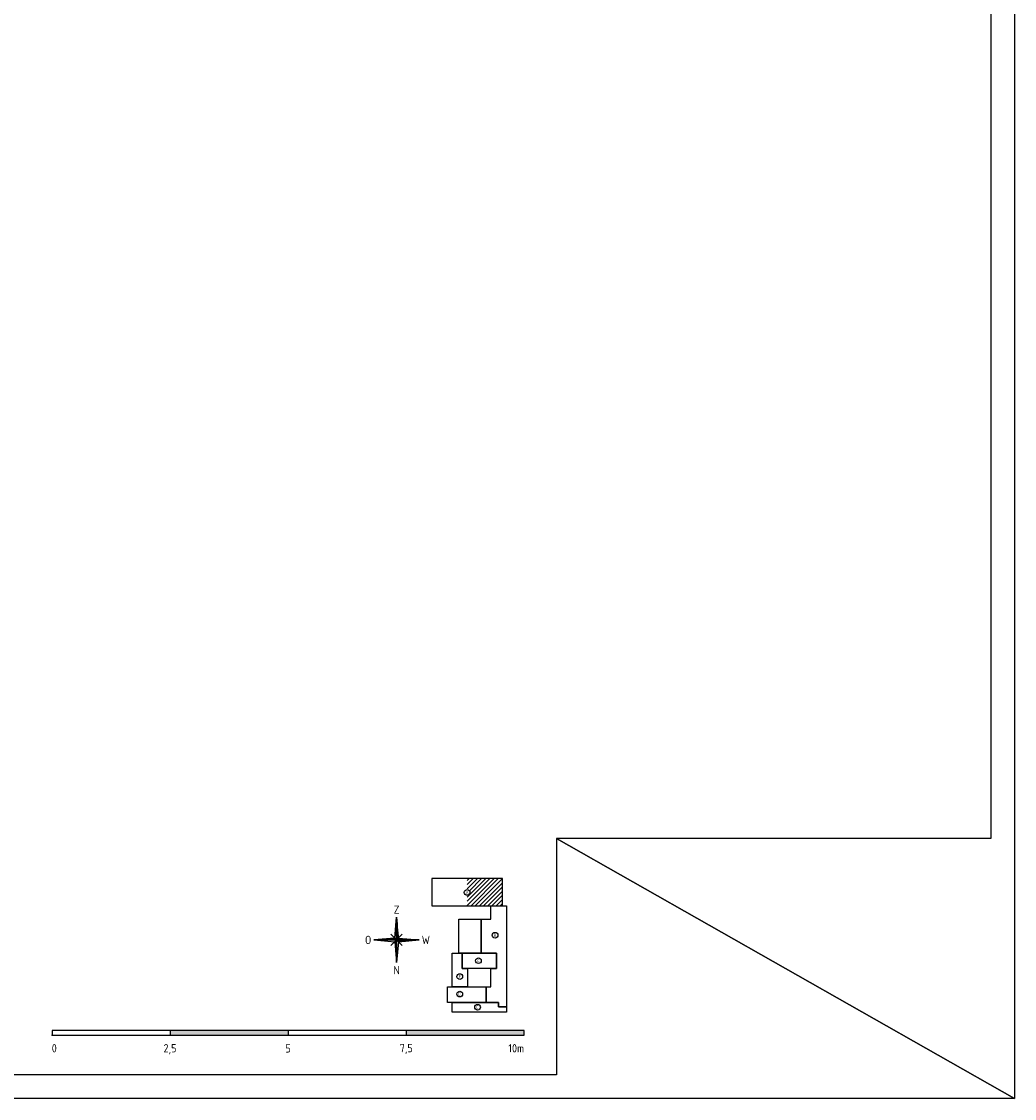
# Model space of a CAD drawing. Header units: millimetres. Extents: x 50336 to 92386, y 87937 to 147387.
# Tile 1 of 2: x 71361 to 92386, y 87937 to 110731. Entities that reach past the tile are written whole.
import ezdxf
from ezdxf.enums import TextEntityAlignment as Align

# ---------------------------------------------------------------- set-up
doc = ezdxf.new("R2010")
doc.units = ezdxf.units.MM
doc.header["$LTSCALE"] = 50
doc.layers.get('0').update_dxf_attribs({"linetype": 'CONTINUOUS'})
for name, color, linetype in [('BL$2----_Kader-modelspace', 252, 'CONTINUOUS'), ('BL$5----', 1, 'CONTINUOUS'), ('BL$6----', 1, 'CONTINUOUS')]:
    doc.layers.add(name, color=color, linetype=linetype)
doc.styles.add('BURO-012', font='isocp.shx', dxfattribs={"height": 60})
doc.styles.add('BURO-035', font='isocp.shx')

# ---------------------------------------------------------------- blocks, each defined once
blk = doc.blocks.new('Ref_A0-P')
at = {"layer": 'BL$2----_Kader-modelspace', "color": 9}
for p, q in [((841, 0), (647, 110)), ((647, 110), (841, 0))]:
    blk.add_line(p, q, dxfattribs=at)
at = {"layer": 'BL$2----_Kader-modelspace', "color": 1}
blk.add_lwpolyline([(841, 1189), (841, 0), (0, 0), (0, 1189)], close=True, dxfattribs=at)
at = {"layer": 'BL$2----_Kader-modelspace', "color": 9}
blk.add_lwpolyline([(647, 110), (647, 10), (10, 10), (10, 1179), (831, 1179), (831, 110)], close=True, dxfattribs=at)
blk = doc.blocks.new('Kompaspijl')
for p, q in [((-0.8, 0.8), (0, 9.6)), ((0, -9.6), (0, 9.6)), ((0.08, 8.72), (0.08, 0.08)), ((0.2, 7.4), (0.2, 0.2)), ((0.32, 6.08), (0.32, 0.32)), ((0.44, 4.76), (0.44, 0.44)), ((9.6, 0), (-9.6, 0)), ((-9.6, 0), (-0.8, -0.8)), ((-9.52, 0.01), (-9.52, 0)), ((-9.4, 0.02), (-9.4, 0)), ((-9.28, 0.03), (-9.28, 0)), ((-9.16, 0.04), (-9.16, 0)), ((-9.04, 0.05), (-9.04, 0)), ((-8.92, 0.06), (-8.92, 0)), ((-8.8, 0.07), (-8.8, 0)), ((-8.68, 0.08), (-8.68, 0)), ((-8.56, 0.09), (-8.56, 0)), ((-8.44, 0.11), (-8.44, 0)), ((-8.32, 0.12), (-8.32, 0)), ((-8.2, 0.13), (-8.2, 0)), ((-8.08, 0.14), (-8.08, 0)), ((-7.96, 0.15), (-7.96, 0)), ((-7.84, 0.16), (-7.84, 0)), ((-7.72, 0.17), (-7.72, 0)), ((-7.6, 0.18), (-7.6, 0)), ((-7.48, 0.19), (-7.48, 0)), ((-7.36, 0.2), (-7.36, 0)), ((-7.24, 0.21), (-7.24, 0)), ((-7.12, 0.23), (-7.12, 0)), ((-7, 0.24), (-7, 0)), ((-6.88, 0.25), (-6.88, 0)), ((-6.76, 0.26), (-6.76, 0)), ((-6.64, 0.27), (-6.64, 0)), ((-6.52, 0.28), (-6.52, 0)), ((-6.4, 0.29), (-6.4, 0)), ((-6.28, 0.3), (-6.28, 0)), ((-6.16, 0.31), (-6.16, 0)), ((-6.04, 0.32), (-6.04, 0)), ((-5.92, 0.33), (-5.92, 0)), ((-5.8, 0.35), (-5.8, 0)), ((-5.68, 0.36), (-5.68, 0)), ((-5.56, 0.37), (-5.56, 0)), ((-5.44, 0.38), (-5.44, 0)), ((-5.32, 0.39), (-5.32, 0)), ((-5.2, 0.4), (-5.2, 0)), ((-5.08, 0.41), (-5.08, 0)), ((-4.96, 0.42), (-4.96, 0)), ((-4.84, 0.43), (-4.84, 0)), ((-4.72, 0.44), (-4.72, 0)), ((-4.6, 0.45), (-4.6, 0)), ((-4.48, 0.47), (-4.48, 0)), ((-4.36, 0.48), (-4.36, 0)), ((-4.24, 0.49), (-4.24, 0)), ((-4.12, 0.5), (-4.12, 0)), ((-4, 0.51), (-4, 0)), ((-3.88, 0.52), (-3.88, 0)), ((-3.76, 0.53), (-3.76, 0)), ((-3.64, 0.54), (-3.64, 0)), ((-3.52, 0.55), (-3.52, 0)), ((-3.4, 0.56), (-3.4, 0)), ((-3.28, 0.57), (-3.28, 0)), ((-3.16, 0.59), (-3.16, 0)), ((-3.04, 0.6), (-3.04, 0)), ((-2.92, 0.61), (-2.92, 0)), ((-2.8, 0.62), (-2.8, 0)), ((-2.68, 0.63), (-2.68, 0)), ((-2.56, 0.64), (-2.56, 0)), ((-2.44, 0.65), (-2.44, 0)), ((2.4, 2.4), (-2.4, -2.4)), ((2.4, -2.4), (-2.4, 2.4)), ((-2.32, 0.66), (-2.32, 0)), ((-2.2, 0.67), (-2.2, 0)), ((-2.08, 0.68), (-2.08, 0)), ((-1.96, 0.69), (-1.96, 0)), ((-1.84, 0.71), (-1.84, 0)), ((-1.72, 0.72), (-1.72, 0)), ((-1.6, 0.73), (-1.6, 0)), ((-1.48, 0.74), (-1.48, 0)), ((-1.36, 0.75), (-1.36, 0)), ((-1.24, 0.76), (-1.24, 0)), ((-1.12, 0.77), (-1.12, 0)), ((-1, 0.78), (-1, 0)), ((-0.88, 0.79), (-0.88, 0)), ((-0.76, 0.76), (-0.76, 0)), ((-0.64, 0.64), (-0.64, 0)), ((-0.52, 0.52), (-0.52, 0)), ((-0.4, 0.4), (-0.4, 0)), ((-0.28, 0.28), (-0.28, 0)), ((-0.16, 0.16), (-0.16, 0)), ((-0.04, 0.04), (-0.04, 0)), ((0.56, 3.44), (0.56, 0.56)), ((0.68, 2.12), (0.68, 0.68)), ((0.8, 0.8), (9.6, 0)), ((-0.76, -0.76), (-0.76, -1.24)), ((-0.64, -0.64), (-0.64, -2.56)), ((-0.52, -0.52), (-0.52, -3.88)), ((-0.4, -0.4), (-0.4, -5.2)), ((-0.28, -0.28), (-0.28, -6.52)), ((-0.16, -0.16), (-0.16, -7.84)), ((-0.04, -0.04), (-0.04, -9.16)), ((0.8, -0.8), (0, -9.6)), ((0.08, 0), (0.08, -0.08)), ((0.2, 0), (0.2, -0.2)), ((0.32, 0), (0.32, -0.32)), ((0.44, 0), (0.44, -0.44)), ((0.56, 0), (0.56, -0.56)), ((0.68, 0), (0.68, -0.68)), ((0.8, 0), (0.8, -0.8)), ((0.92, 0), (0.92, -0.79)), ((1.04, 0), (1.04, -0.78)), ((1.16, 0), (1.16, -0.77)), ((1.28, 0), (1.28, -0.76)), ((1.4, 0), (1.4, -0.75)), ((1.52, 0), (1.52, -0.73)), ((1.64, 0), (1.64, -0.72)), ((1.76, 0), (1.76, -0.71)), ((1.88, 0), (1.88, -0.7)), ((2, 0), (2, -0.69)), ((2.12, 0), (2.12, -0.68)), ((2.24, 0), (2.24, -0.67)), ((2.36, 0), (2.36, -0.66)), ((2.48, 0), (2.48, -0.65)), ((2.6, 0), (2.6, -0.64)), ((2.72, 0), (2.72, -0.63)), ((2.84, 0), (2.84, -0.61)), ((2.96, 0), (2.96, -0.6)), ((3.08, 0), (3.08, -0.59)), ((3.2, 0), (3.2, -0.58)), ((3.32, 0), (3.32, -0.57)), ((3.44, 0), (3.44, -0.56)), ((3.56, 0), (3.56, -0.55)), ((3.68, 0), (3.68, -0.54)), ((3.8, 0), (3.8, -0.53)), ((3.92, 0), (3.92, -0.52)), ((4.04, 0), (4.04, -0.51)), ((4.16, 0), (4.16, -0.49)), ((4.28, 0), (4.28, -0.48)), ((4.4, 0), (4.4, -0.47)), ((4.52, 0), (4.52, -0.46)), ((4.64, 0), (4.64, -0.45)), ((4.76, 0), (4.76, -0.44)), ((4.88, 0), (4.88, -0.43)), ((5, 0), (5, -0.42)), ((5.12, 0), (5.12, -0.41)), ((5.24, 0), (5.24, -0.4)), ((5.36, 0), (5.36, -0.39)), ((5.48, 0), (5.48, -0.37)), ((5.6, 0), (5.6, -0.36)), ((5.72, 0), (5.72, -0.35)), ((5.84, 0), (5.84, -0.34)), ((5.96, 0), (5.96, -0.33)), ((6.08, 0), (6.08, -0.32)), ((6.2, 0), (6.2, -0.31)), ((6.32, 0), (6.32, -0.3)), ((6.44, 0), (6.44, -0.29)), ((6.56, 0), (6.56, -0.28)), ((6.68, 0), (6.68, -0.27)), ((6.8, 0), (6.8, -0.25)), ((6.92, 0), (6.92, -0.24)), ((7.04, 0), (7.04, -0.23)), ((7.16, 0), (7.16, -0.22)), ((7.28, 0), (7.28, -0.21)), ((7.4, 0), (7.4, -0.2)), ((7.52, 0), (7.52, -0.19)), ((7.64, 0), (7.64, -0.18)), ((7.76, 0), (7.76, -0.17)), ((7.88, 0), (7.88, -0.16)), ((8, 0), (8, -0.15)), ((8.12, 0), (8.12, -0.13)), ((8.24, 0), (8.24, -0.12)), ((8.36, 0), (8.36, -0.11)), ((8.48, 0), (8.48, -0.1)), ((8.6, 0), (8.6, -0.09)), ((8.72, 0), (8.72, -0.08)), ((8.84, 0), (8.84, -0.07)), ((8.96, 0), (8.96, -0.06)), ((9.08, 0), (9.08, -0.05)), ((9.2, 0), (9.2, -0.04)), ((9.32, 0), (9.32, -0.03)), ((9.44, 0), (9.44, -0.01)), ((9.56, 0), (9.56, 0))]:
    blk.add_line(p, q)
for points in [[(0, 0), (0.8, 0.8), (0, 9.6)], [(0, 0), (-0.8, 0.8), (-9.6, 0), (0, 0)], [(0, 0), (-0.8, -0.8), (0, -9.6)], [(0, 0), (0.8, -0.8), (9.6, 0), (0, 0)]]:
    blk.add_lwpolyline(points, close=True)
at = {"style": 'BURO-035'}
for tag, p in [('KR-1', (0, 12.8)), ('KR-4', (-12.04, 0)), ('KR-2', (12.4, 0)), ('KR-3', (0, -12.8))]:
    blk.add_attdef(tag, text='', height=3.5, dxfattribs=at).set_placement(p, align=Align.MIDDLE_CENTER)
blk = doc.blocks.new('TR_50')
at = {"layer": 'BL$6----'}
for p, q in [((200.14, 7.5), (0.14, 7.5)), ((0.14, 7.5), (0.14, 5.5)), ((0.14, 5.5), (200.14, 5.5)), ((50.14, 7.5), (50.14, 5.5)), ((100.14, 7.5), (100.14, 5.5)), ((150.14, 7.5), (150.14, 5.5)), ((200.14, 5.5), (200.14, 7.5))]:
    blk.add_line(p, q, dxfattribs=at)
for points in [[(190.88, 60.35), (190.88, 71.84), (161.02, 71.84), (161.02, 60.35)], [(192.64, 17.56), (189.18, 17.56), (189.18, 19.39), (183.97, 19.39), (183.97, 25.94), (185.93, 25.94), (185.93, 33.8), (188.38, 33.8), (188.38, 40.23), (181.81, 40.23), (181.81, 54.64), (186.01, 54.64), (186.01, 60.35), (192.64, 60.35)], [(181.81, 54.64), (181.81, 40.23), (172.41, 40.23), (172.41, 54.64)], [(169.56, 40.24), (173.79, 40.24), (173.79, 33.8), (176.09, 33.8), (176.09, 25.94), (169.53, 25.94), (169.53, 40.24)], [(188.38, 40.23), (188.38, 33.8), (173.79, 33.8), (173.79, 40.23)], [(183.97, 25.94), (183.97, 19.39), (167.62, 19.39), (167.62, 25.94)], [(183.97, 19.39), (189.18, 19.39), (189.18, 17.56), (192.64, 17.56), (192.64, 15.28), (169.57, 15.28), (169.57, 19.39)]]:
    blk.add_lwpolyline(points, close=True, dxfattribs=at)
for centre in [(175.92, 65.96), (187.75, 47.86), (180.71, 37.07), (172.82, 30.34), (172.82, 22.93), (180.35, 17.39)]:
    blk.add_circle(centre, 1.2, dxfattribs=at)
blk.add_point((0.14, 5.5), dxfattribs=at)
blk.add_point((0.14, 5.5), dxfattribs=at)
for points in [[(50.14, 7.5), (50.14, 5.5), (100.14, 7.5), (100.14, 5.5)], [(150.14, 7.5), (150.14, 5.5), (200.14, 7.5), (200.14, 5.5)]]:
    blk.add_solid(points, dxfattribs=at)
at = {"layer": 'BL$5----'}
ref = blk.add_blockref('Kompaspijl', (146.04, 45.86), dxfattribs=at)
ref.add_attrib('KR-1', 'Z', dxfattribs={"height": 3.5, "style": 'BURO-035'}).set_placement((146.04, 58.66), align=Align.MIDDLE_CENTER)
ref.add_attrib('KR-2', 'W', dxfattribs={"height": 3.5, "style": 'BURO-035'}).set_placement((158.44, 45.86), align=Align.MIDDLE_CENTER)
ref.add_attrib('KR-3', 'N', dxfattribs={"height": 3.5, "style": 'BURO-035'}).set_placement((146.04, 33.06), align=Align.MIDDLE_CENTER)
ref.add_attrib('KR-4', 'O', dxfattribs={"height": 3.5, "style": 'BURO-035'}).set_placement((134, 45.86), align=Align.MIDDLE_CENTER)
at = {"layer": 'BL$6----', "style": 'BURO-012'}
for s, p in [('A', (175.92, 65.96)), ('B', (187.75, 47.86)), ('C', (180.71, 37.07)), ('F', (172.82, 30.34)), ('D', (172.82, 22.93)), ('E', (180.35, 17.39))]:
    blk.add_text(s, height=1.2, dxfattribs=at).set_placement(p, align=Align.MIDDLE)
at = {"layer": 'BL$6----', "style": 'BURO-035'}
blk.add_text('0', height=3.5, dxfattribs=at).set_placement((0, 0), align=Align.MIDDLE_LEFT)
for s, p in [('2,5', (50.1, 0)), ('5', (100.08, -0.07)), ('7,5', (150.13, 0.06))]:
    blk.add_text(s, height=3.5, dxfattribs=at).set_placement(p, align=Align.MIDDLE_CENTER)
blk.add_text('10m', height=3.5, dxfattribs=at).set_placement((200.02, 0.01), align=Align.MIDDLE_RIGHT)

msp = doc.modelspace()

# ---------------------------------------------------------------- hatches: boundary and pattern name
at = {"layer": 'BL$6----'}
h = msp.add_hatch(dxfattribs=at)
h.set_pattern_fill('ANSI31', color=256, scale=500)
h.set_pattern_definition([(45, (0, 0), (-44.194174, 44.194174), [])])
h.paths.add_polyline_path([(81544, 92592), (80797, 92592), (80797, 92358, -0.405948), (80856, 92298, -0.405948), (80797, 92238), (80797, 92017), (81544, 92017)])

# ---------------------------------------------------------------- block references
at = {"layer": 'BL$2----_Kader-modelspace', "xscale": 50, "yscale": 50, "zscale": 50}
msp.add_blockref('Ref_A0-P', (50336, 87937), dxfattribs=at)
at = {"layer": 'BL$6----', "xscale": 50, "yscale": 50, "zscale": 50}
msp.add_blockref('TR_50', (72000, 89000), dxfattribs=at)

doc.saveas('drawing.dxf')
